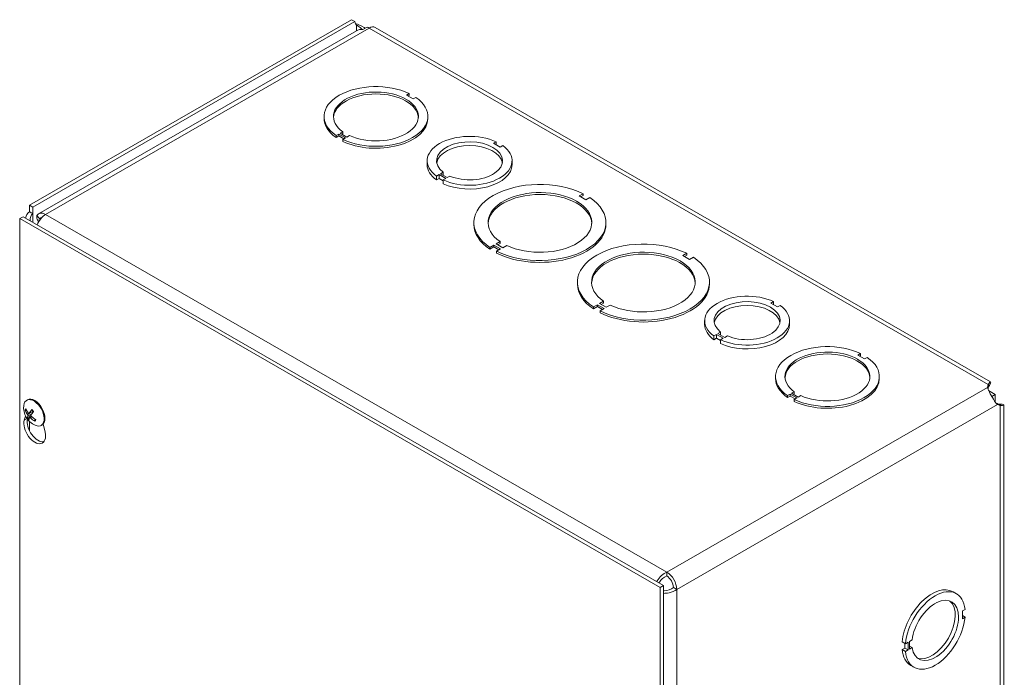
# Model space of a CAD drawing. Header units: inches. Extents: x 5 to 137, y 4 to 85.
# Tile 12 of 12: x 130.02 to 137.41, y 75.63 to 80.57. Entities that reach past the tile are written whole.
import ezdxf

# ---------------------------------------------------------------- set-up
doc = ezdxf.new("R2010")
doc.units = ezdxf.units.IN
doc.header["$LTSCALE"] = 8.5
doc.header["$MEASUREMENT"] = 0
doc.layers.add('Visible (ANSI)', color=7, linetype='Continuous', lineweight=5)
doc.layers.add('Visible Narrow (ANSI)', color=7, linetype='Continuous', lineweight=5)

msp = doc.modelspace()

# ---------------------------------------------------------------- linework, layer by layer
at = {"layer": 'Visible (ANSI)'}
for p, q in [((132.51399, 80.56585), (130.0964, 79.17365)), ((132.53883, 80.55154), (130.12124, 79.15935)), ((132.53883, 80.55154), (132.51399, 80.56585)), ((132.63008, 80.51045), (132.59897, 80.49254)), ((137.31081, 77.84661), (132.68986, 80.50764)), ((132.54928, 80.48337), (130.16373, 79.10963)), ((132.94548, 80.01187), (132.92545, 80.00033)), ((132.92545, 80.00033), (132.97553, 79.97149)), ((132.94548, 79.99751), (132.93792, 79.99315)), ((132.94548, 80.01187), (132.94548, 79.99751)), ((132.97553, 79.97149), (132.99557, 79.98303)), ((132.30662, 79.8251), (132.30662, 79.83946)), ((133.08579, 79.8251), (133.08579, 79.83946)), ((132.41687, 79.70743), (132.39684, 79.6959)), ((132.39684, 79.6959), (132.39684, 79.68153)), ((132.41687, 79.69307), (132.39684, 79.68153)), ((132.46696, 79.67859), (132.41687, 79.70743)), ((132.41687, 79.70743), (132.41687, 79.69307)), ((132.45449, 79.67141), (132.41687, 79.69307)), ((132.42714, 79.71335), (132.44718, 79.72489)), ((132.47723, 79.68451), (132.42714, 79.71335)), ((132.44718, 79.71052), (132.43961, 79.70617)), ((132.44718, 79.72489), (132.44718, 79.71052)), ((132.49726, 79.69604), (132.47723, 79.68451)), ((132.44693, 79.66705), (132.46696, 79.67859)), ((132.44693, 79.65269), (132.44693, 79.66705)), ((133.59836, 79.64997), (133.57832, 79.63844)), ((133.57832, 79.63844), (133.62841, 79.60959)), ((133.59836, 79.6269), (133.59836, 79.64997)), ((133.62841, 79.60959), (133.64845, 79.62113)), ((133.08067, 79.47783), (133.08067, 79.50655)), ((133.71817, 79.47783), (133.71817, 79.50655)), ((133.17039, 79.40354), (133.15036, 79.39201)), ((133.22057, 79.37465), (133.17039, 79.40354)), ((133.17039, 79.37482), (133.17039, 79.40354)), ((133.18081, 79.40954), (133.20085, 79.42108)), ((133.23099, 79.38065), (133.18081, 79.40954)), ((133.20085, 79.39801), (133.20085, 79.42108)), ((133.15036, 79.36328), (133.15036, 79.39201)), ((133.17039, 79.37482), (133.15036, 79.36328)), ((133.20053, 79.35746), (133.17039, 79.37482)), ((133.20053, 79.36311), (133.22057, 79.37465)), ((133.20053, 79.33439), (133.20053, 79.36311)), ((133.25102, 79.39219), (133.23099, 79.38065)), ((134.25198, 79.25979), (134.22233, 79.24271)), ((134.25198, 79.25979), (134.25198, 79.24543)), ((130.0964, 79.12445), (130.0964, 79.17365)), ((130.0964, 79.17365), (130.12124, 79.15935)), ((134.22233, 79.24271), (134.27242, 79.21387)), ((134.25198, 79.24543), (134.2348, 79.23553)), ((134.27242, 79.21387), (134.30207, 79.23095)), ((130.12124, 79.15935), (130.12124, 79.11015)), ((130.04651, 79.08713), (130.02167, 79.07282)), ((130.02167, 70.73384), (130.02167, 79.07282)), ((130.02167, 79.07282), (134.83, 76.30389)), ((130.04651, 79.08713), (134.85484, 76.3182)), ((130.15254, 79.0672), (130.16921, 79.0576)), ((130.16188, 79.04546), (130.15254, 79.0672)), ((133.4315, 79.02961), (133.4315, 79.04397)), ((134.42317, 79.02961), (134.42317, 79.04397)), ((133.59832, 78.88333), (133.62797, 78.9004)), ((133.64841, 78.85449), (133.59832, 78.88333)), ((133.62797, 78.88604), (133.61079, 78.87615)), ((133.62797, 78.9004), (133.62797, 78.88604)), ((133.58225, 78.87407), (133.5526, 78.857)), ((133.58225, 78.85971), (133.5526, 78.84264)), ((133.5526, 78.857), (133.5526, 78.84264)), ((133.63234, 78.84523), (133.58225, 78.87407)), ((133.58225, 78.87407), (133.58225, 78.85971)), ((133.61987, 78.83805), (133.58225, 78.85971)), ((133.60269, 78.82816), (133.63234, 78.84523)), ((133.60269, 78.81379), (133.60269, 78.82816)), ((133.67806, 78.87156), (133.64841, 78.85449)), ((135.02933, 78.81214), (134.99968, 78.79507)), ((135.02933, 78.81214), (135.02933, 78.79778)), ((134.99968, 78.79507), (135.04977, 78.76623)), ((135.02933, 78.79778), (135.01215, 78.78789)), ((135.04977, 78.76623), (135.07942, 78.7833)), ((134.20885, 78.58197), (134.20885, 78.59633)), ((135.20051, 78.58197), (135.20051, 78.59633)), ((134.37566, 78.43569), (134.40531, 78.45276)), ((134.42575, 78.40684), (134.37566, 78.43569)), ((134.40531, 78.4384), (134.38813, 78.42851)), ((134.40531, 78.45276), (134.40531, 78.4384)), ((135.68197, 78.4501), (135.66193, 78.43857)), ((135.66193, 78.43857), (135.71202, 78.40972)), ((135.68197, 78.42703), (135.68197, 78.4501)), ((134.35959, 78.42643), (134.32994, 78.40935)), ((134.35959, 78.41207), (134.32994, 78.39499)), ((134.32994, 78.40935), (134.32994, 78.39499)), ((134.35959, 78.42643), (134.35959, 78.41207)), ((134.40968, 78.39759), (134.35959, 78.42643)), ((134.39721, 78.39041), (134.35959, 78.41207)), ((134.38003, 78.38051), (134.40968, 78.39759)), ((134.38003, 78.36615), (134.38003, 78.38051)), ((134.4554, 78.42392), (134.42575, 78.40684)), ((135.71202, 78.40972), (135.73206, 78.42126)), ((135.16428, 78.27796), (135.16428, 78.30668)), ((135.80178, 78.27796), (135.80178, 78.30668)), ((135.26442, 78.20967), (135.28445, 78.22121)), ((135.28445, 78.19814), (135.28445, 78.22121)), ((135.254, 78.20367), (135.23396, 78.19214)), ((135.23396, 78.16341), (135.23396, 78.19214)), ((135.254, 78.17495), (135.23396, 78.16341)), ((135.30417, 78.17478), (135.254, 78.20367)), ((135.254, 78.17495), (135.254, 78.20367)), ((135.28414, 78.15759), (135.254, 78.17495)), ((135.31459, 78.18078), (135.26442, 78.20967)), ((135.28414, 78.16324), (135.30417, 78.17478)), ((135.28414, 78.13452), (135.28414, 78.16324)), ((135.33463, 78.19232), (135.31459, 78.18078)), ((136.33535, 78.05978), (136.31532, 78.04824)), ((136.31532, 78.04824), (136.3654, 78.0194)), ((136.33535, 78.04541), (136.32779, 78.04106)), ((136.33535, 78.05978), (136.33535, 78.04541)), ((136.3654, 78.0194), (136.38544, 78.03093)), ((135.69649, 77.873), (135.69649, 77.88737)), ((136.47566, 77.873), (136.47566, 77.88737)), ((135.81701, 77.76125), (135.83705, 77.77279)), ((135.83705, 77.77279), (135.83705, 77.75843)), ((137.28866, 77.80615), (137.29302, 77.82717)), ((137.29302, 77.79844), (137.29168, 77.79196)), ((137.29302, 77.80427), (137.29302, 77.82717)), ((137.29302, 77.79844), (137.29302, 77.80427)), ((137.34646, 77.75269), (137.29595, 77.78177)), ((130.07435, 77.70908), (130.08007, 77.71238)), ((135.80674, 77.75534), (135.78671, 77.7438)), ((135.78671, 77.7438), (135.78671, 77.72944)), ((135.80674, 77.74097), (135.78671, 77.72944)), ((135.80674, 77.75534), (135.80674, 77.74097)), ((135.85683, 77.72649), (135.80674, 77.75534)), ((135.84436, 77.71931), (135.80674, 77.74097)), ((135.8671, 77.73241), (135.81701, 77.76125)), ((135.83705, 77.75843), (135.82948, 77.75407)), ((135.8368, 77.71496), (135.85683, 77.72649)), ((135.8368, 77.7006), (135.8368, 77.71496)), ((135.88713, 77.74395), (135.8671, 77.73241)), ((137.3189, 77.73971), (137.32141, 77.73826)), ((137.32141, 77.73826), (137.34646, 77.75269)), ((137.32141, 77.73826), (137.32141, 77.73536)), ((137.34646, 77.6944), (137.34646, 77.75269)), ((130.06798, 77.63176), (130.07517, 77.63252)), ((130.09191, 77.6113), (130.123, 77.62501)), ((137.35294, 77.68594), (137.35918, 77.68386)), ((137.35918, 77.68386), (137.36422, 77.68096)), ((137.38402, 77.66956), (137.36359, 77.67637)), ((137.36422, 77.68096), (137.38402, 77.66956)), ((137.40987, 69.53647), (137.40987, 77.67507)), ((130.05622, 77.55902), (130.06552, 77.59087)), ((130.10587, 77.59508), (130.08158, 77.57905)), ((130.09635, 77.57856), (130.10925, 77.58795)), ((130.1379, 77.56656), (130.13332, 77.5578)), ((130.18294, 77.52051), (130.18866, 77.52381)), ((130.19869, 77.53226), (130.21251, 77.46902)), ((134.85484, 76.3182), (134.83, 76.30389)), ((134.83, 76.30389), (134.83, 67.96491)), ((134.85484, 76.3182), (134.85484, 67.97922)), ((137.0295, 76.27159), (137.05434, 76.25728)), ((137.11927, 76.13902), (137.09923, 76.12748)), ((137.09923, 76.12748), (137.09924, 76.06957)), ((137.09924, 76.09265), (137.11927, 76.08111)), ((137.09924, 76.06957), (137.11927, 76.08111)), ((136.64644, 75.89537), (136.67128, 75.88106)), ((136.64644, 75.83736), (136.66648, 75.84889)), ((136.66648, 75.84889), (136.66647, 75.88383)), ((136.66648, 75.84889), (136.69132, 75.83459)), ((136.69132, 75.8926), (136.67128, 75.88106)), ((136.69132, 75.83459), (136.69132, 75.8926)), ((136.70174, 75.8986), (136.72177, 75.91014)), ((136.70174, 75.84059), (136.70174, 75.8986)), ((136.70174, 75.86367), (136.72178, 75.85213)), ((136.72178, 75.85213), (136.70174, 75.84059)), ((136.64644, 75.83736), (136.67129, 75.82305)), ((136.67129, 75.82305), (136.69132, 75.83459)), ((136.71136, 75.71914), (136.73621, 75.70484))]:
    msp.add_line(p, q, dxfattribs=at)
msp.add_arc((130.19527, 77.65317), 0.14393, 173.29035, 246.581634, dxfattribs=at)
for centre, major_axis, ratio, start_param, end_param in [((132.5781, 80.57415), (-0.02771, -0.04812), 0.5780931, 5.4958534, 6.2855207), ((132.64582, 80.41668), (0.05288, -0.09183), 0.5780931, 2.3581282, 2.5697746), ((132.64582, 80.43116), (0.04404, 0.07648), 0.5780931, 0, 0.7834645), ((132.6962, 79.83946), (-0.38958, 0), 0.5758617, 4.0180788, 6.9776019), ((132.6962, 79.83946), (-0.31875, 0), 0.5758617, 0.8967924, 6.9572957), ((132.6962, 79.8251), (0.31875, 0), 0.5758617, 0.0391304, 3.1024622), ((132.6962, 79.83946), (0.38958, 0), 0.5758617, 4.0180788, 6.9776019), ((132.6962, 79.8251), (-0.38958, 0), 0.5758617, 0, 0.6944166), ((132.6962, 79.8251), (0.38958, 0), 0.5758617, 4.0180788, 6.2831853), ((133.39942, 79.50655), (-0.31875, 0), 0.5758617, 4.0383904, 6.9571039), ((133.39942, 79.50655), (-0.24792, 0), 0.5758617, 0.9290759, 6.925057), ((133.39942, 79.47783), (0.24792, 0), 0.5758617, 0.1007659, 3.0408268), ((133.39942, 79.50655), (0.31875, 0), 0.5758617, 4.0385875, 6.957301), ((133.39942, 79.47783), (-0.31875, 0), 0.5758617, 0, 0.6739186), ((133.39942, 79.47783), (0.31875, 0), 0.5758617, 4.0385875, 6.2831853), ((133.92733, 79.04397), (-0.49583, 0), 0.5758617, 3.9985295, 6.9971433), ((133.92733, 79.04397), (-0.38958, 0), 0.5758617, 0.8764822, 6.977598), ((133.92733, 79.02961), (0.38958, 0), 0.5758617, 0.0320131, 3.1095796), ((133.92733, 79.04397), (0.49583, 0), 0.5758617, 3.9985295, 6.9971433), ((130.17133, 79.0234), (-0.05014, 0.08672), 0.5769785, 6.2822185, 7.1693784), ((130.21661, 79.0178), (-0.05288, 0.09183), 0.5780931, 5.4997209, 6.5759312), ((130.21661, 79.0178), (0.05288, 0.09183), 0.5780931, 0.7834645, 1.8070421), ((130.21661, 79.0178), (-0.03535, 0.06138), 0.5780931, 6.0956129, 6.5759312), ((133.92733, 79.02961), (-0.49583, 0), 0.5758617, 0, 0.713958), ((133.92733, 79.02961), (0.49583, 0), 0.5758617, 3.9985295, 6.2831853), ((134.70468, 78.59633), (-0.49583, 0), 0.5758617, 3.9985295, 6.9971433), ((134.70468, 78.59633), (-0.38958, 0), 0.5758617, 0.8764822, 6.977598), ((134.70468, 78.58197), (0.38958, 0), 0.5758617, 0.0320131, 3.1095796), ((134.70468, 78.59633), (0.49583, 0), 0.5758617, 3.9985295, 6.9971433), ((134.70468, 78.58197), (-0.49583, 0), 0.5758617, 0, 0.713958), ((134.70468, 78.58197), (0.49583, 0), 0.5758617, 3.9985295, 6.2831853), ((135.48303, 78.30668), (-0.31875, 0), 0.5758617, 4.0383904, 6.9571039), ((135.48303, 78.30668), (-0.24792, 0), 0.5758617, 0.9290759, 6.925057), ((135.48303, 78.27796), (0.24792, 0), 0.5758617, 0.1007659, 3.0408268), ((135.48303, 78.30668), (0.31875, 0), 0.5758617, 4.0385875, 6.957301), ((135.48303, 78.27796), (-0.31875, 0), 0.5758617, 0, 0.6739186), ((135.48303, 78.27796), (0.31875, 0), 0.5758617, 4.0385875, 6.2831853), ((136.08607, 77.88737), (-0.38958, 0), 0.5758617, 4.0180788, 6.9776019), ((136.08607, 77.88737), (-0.31875, 0), 0.5758617, 0.8967924, 6.9572957), ((136.08607, 77.873), (0.31875, 0), 0.5758617, 0.0391304, 3.1024622), ((136.08607, 77.88737), (0.38958, 0), 0.5758617, 4.0180788, 6.9776019), ((136.08607, 77.873), (-0.38958, 0), 0.5758617, 0, 0.6944166), ((136.08607, 77.873), (0.38958, 0), 0.5758617, 4.0180788, 6.2831853), ((130.12864, 77.6148), (-0.05429, 0.09428), 0.5780931, 2.4809663, 6.9438116), ((130.13437, 77.61809), (-0.05429, 0.09428), 0.5780931, 3.1415927, 6.2831853), ((130.19586, 77.65458), (0.13288, -0.05525), 0.8090446, 3.778591, 4.063179), ((130.19427, 77.65167), (-0.11953, 0.08015), 0.7234415, 0.7885568, 1.0731447), ((130.19679, 77.65124), (-0.11304, -0.08907), 0.3422489, 5.2454488, 5.5300368), ((130.19348, 77.65499), (0.10254, 0.10098), 0.1985027, 2.0738261, 2.3584141), ((130.13437, 77.48791), (0.05741, -0.09969), 0.5780931, 3.6476503, 7.3517915), ((130.15921, 77.50222), (0.05741, -0.09969), 0.5780931, 3.720824, 6.0659331), ((130.19674, 77.65116), (-0.11603, -0.08513), 0.2992709, 5.7909211, 6.0755091), ((130.19344, 77.65491), (-0.09892, -0.10452), 0.2414806, 5.7421026, 6.0266905), ((130.19595, 77.65448), (0.12768, -0.06639), 0.8242098, 4.3828345, 4.6674225), ((130.19436, 77.65157), (-0.1251, 0.07113), 0.7082764, 1.2701945, 1.5547825), ((134.87988, 76.33239), (0.05288, -0.09183), 0.5780931, 0.7873319, 2.3581282), ((134.87988, 76.33239), (-0.03535, 0.06138), 0.5780931, 3.9289245, 5.4997209), ((136.87043, 75.99537), (0.15907, 0.27622), 0.5780931, 0, 2.2427812), ((136.89527, 75.98106), (0.15907, 0.27622), 0.5780931, 5.607253, 8.5259665), ((136.89527, 75.98106), (0.12372, 0.21484), 0.5780931, 2.4979385, 8.4939197), ((136.87043, 75.99537), (-0.12372, -0.21484), 0.5780931, 0.1001814, 3.0414112), ((136.89527, 75.98106), (-0.15907, -0.27622), 0.5780931, 5.6074502, 8.5261637), ((136.87043, 75.99537), (-0.15907, -0.27622), 0.5780931, 5.6074502, 6.2831853)]:
    msp.add_ellipse(centre, major_axis=major_axis, ratio=ratio, start_param=start_param, end_param=end_param, dxfattribs=at)
for points, knots in [([(132.54145, 80.53678), (132.56097, 80.53155), (132.58519, 80.52196), (132.60755, 80.50693), (132.61004, 80.50526), (132.6125, 80.50352), (132.61493, 80.50172)], [0.21336142, 0.21336142, 0.21336142, 0.21336142, 0.99285462, 0.99285462, 0.99285462, 1.0796319, 1.0796319, 1.0796319, 1.0796319]), ([(132.59387, 80.49288), (132.58356, 80.50264), (132.57293, 80.51074), (132.56371, 80.5171), (132.55907, 80.5203), (132.55479, 80.5231), (132.55105, 80.52558)], [1.66822219, 1.66822219, 1.66822219, 1.66822219, 2.25439416, 2.25439416, 2.25439416, 2.54871618, 2.54871618, 2.54871618, 2.54871618]), ([(130.17252, 79.07067), (130.16888, 79.07504), (130.16524, 79.07941), (130.15795, 79.08815), (130.1543, 79.09253), (130.15066, 79.0969)], [-0.15748, -0.15748, -0.15748, -0.15748, -0.07874, -0.07874, 0, 0, 0, 0]), ([(137.29302, 77.82717), (137.30259, 77.84545), (137.31183, 77.85081), (137.31203, 77.84369), (137.31218, 77.83804), (137.30642, 77.8248), (137.29433, 77.80945)], [0, 0, 0, 0, 0.9928546, 0.9928546, 0.9928546, 1.7806329, 1.7806329, 1.7806329, 1.7806329]), ([(137.36259, 77.67703), (137.35311, 77.68327), (137.34367, 77.69769), (137.33264, 77.71619), (137.32225, 77.7336), (137.31054, 77.75372), (137.30175, 77.77026), (137.29425, 77.78438), (137.28925, 77.79589), (137.28873, 77.80496)], [-1.8087287, -1.8087287, -1.8087287, -1.8087287, -1.1498883, -1.1498883, -1.1498883, -0.529602, -0.529602, -0.529602, 0, 0, 0, 0]), ([(137.30015, 77.8281), (137.30015, 77.8281), (137.29995, 77.82775), (137.29913, 77.82603), (137.29833, 77.8242), (137.2966, 77.81911), (137.29564, 77.81578), (137.29432, 77.80931), (137.29386, 77.80645), (137.29354, 77.8034)], [0.23897345, 0.23897345, 0.23897345, 0.23897345, 0.28730504, 0.28730504, 0.35876465, 0.35876465, 0.43022424, 0.43022424, 0.47802414, 0.47802414, 0.47802414, 0.47802414]), ([(130.06798, 77.63176), (130.06751, 77.63171), (130.06699, 77.63173), (130.06598, 77.63191), (130.06533, 77.63214), (130.06431, 77.63269), (130.06377, 77.63311), (130.06302, 77.63393), (130.06267, 77.63448), (130.06247, 77.63499), (130.06246, 77.63502), (130.06245, 77.63505)], [0.071294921, 0.071294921, 0.071294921, 0.071294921, 0.077560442, 0.077560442, 0.085300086, 0.085300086, 0.09312997, 0.09312997, 0.100965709, 0.100965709, 0.101461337, 0.101461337, 0.101461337, 0.101461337]), ([(130.11219, 77.63669), (130.11207, 77.6368), (130.112, 77.63696), (130.11198, 77.63736), (130.11207, 77.63772), (130.11241, 77.63839), (130.11271, 77.63884), (130.11305, 77.63925), (130.11307, 77.63927), (130.11309, 77.6393)], [0.079547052, 0.079547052, 0.079547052, 0.079547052, 0.085300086, 0.085300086, 0.09312997, 0.09312997, 0.100965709, 0.100965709, 0.101461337, 0.101461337, 0.101461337, 0.101461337]), ([(130.11219, 77.63669), (130.11312, 77.63587), (130.11405, 77.63501), (130.11589, 77.63323), (130.1168, 77.6323), (130.11858, 77.63037), (130.11946, 77.62937), (130.12119, 77.62732), (130.12204, 77.62626), (130.12359, 77.62424), (130.1243, 77.62327), (130.12499, 77.62229)], [6.08907871, 6.08907871, 6.08907871, 6.08907871, 6.16662987, 6.16662987, 6.24418102, 6.24418102, 6.32173218, 6.32173218, 6.39928334, 6.39928334, 6.46688086, 6.46688086, 6.46688086, 6.46688086]), ([(130.12259, 77.62483), (130.12271, 77.62474), (130.12283, 77.62465), (130.12337, 77.62421), (130.1238, 77.62382), (130.1242, 77.6234)], [0.2529400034, 0.2529400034, 0.2529400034, 0.2529400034, 0.2549328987, 0.2549328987, 0.2624801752, 0.2624801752, 0.2624801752, 0.2624801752]), ([(137.36356, 77.68189), (137.36787, 77.67996), (137.37201, 77.67851), (137.37902, 77.67651), (137.38201, 77.6759), (137.38643, 77.6752), (137.38792, 77.6751), (137.38878, 77.67507), (137.38889, 77.67507), (137.38889, 77.67507)], [0, 0, 0, 0, 0.0731315, 0.0731315, 0.14466666, 0.14466666, 0.21627091, 0.21627091, 0.24265616, 0.24265616, 0.24265616, 0.24265616]), ([(137.37017, 77.67917), (137.37513, 77.67992), (137.37977, 77.68038), (137.38397, 77.68057), (137.40464, 77.68151), (137.41399, 77.67629), (137.40799, 77.67265), (137.4045, 77.67052), (137.39606, 77.66902), (137.38402, 77.66956)], [0.7912402, 0.7912402, 0.7912402, 0.7912402, 0.9928546, 0.9928546, 0.9928546, 1.9857092, 1.9857092, 1.9857092, 2.5644889, 2.5644889, 2.5644889, 2.5644889]), ([(130.07795, 77.57502), (130.07795, 77.57503), (130.07795, 77.57505), (130.07796, 77.57528), (130.07808, 77.5756), (130.07846, 77.57623), (130.07878, 77.57665), (130.07947, 77.57738), (130.07994, 77.57782), (130.08074, 77.57847), (130.08118, 77.57879), (130.08158, 77.57905)], [0.022881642, 0.022881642, 0.022881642, 0.022881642, 0.02337727, 0.02337727, 0.03121301, 0.03121301, 0.039042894, 0.039042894, 0.046782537, 0.046782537, 0.053048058, 0.053048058, 0.053048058, 0.053048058]), ([(130.07992, 77.60235), (130.08043, 77.60164), (130.08094, 77.60079), (130.0818, 77.599), (130.08214, 77.59806), (130.08261, 77.59636), (130.08276, 77.59549), (130.08281, 77.59394), (130.08272, 77.59327), (130.08251, 77.59269), (130.08248, 77.59262), (130.08245, 77.59255)], [0, 0, 0, 0, 0.012558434, 0.012558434, 0.025116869, 0.025116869, 0.037659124, 0.037659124, 0.050201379, 0.050201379, 0.052067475, 0.052067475, 0.052067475, 0.052067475]), ([(130.09348, 77.61272), (130.09312, 77.61214), (130.09264, 77.61166), (130.09151, 77.61109), (130.09088, 77.61099), (130.08964, 77.61115), (130.08895, 77.61142), (130.08764, 77.61231), (130.08702, 77.61294), (130.08642, 77.61374), (130.08634, 77.61384), (130.08626, 77.61395)], [0, 0, 0, 0, 0.012558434, 0.012558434, 0.025116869, 0.025116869, 0.037659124, 0.037659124, 0.050201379, 0.050201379, 0.052067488, 0.052067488, 0.052067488, 0.052067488]), ([(130.09564, 77.57762), (130.09584, 77.5781), (130.09617, 77.5785), (130.09709, 77.57896), (130.09768, 77.57902), (130.0989, 77.57885), (130.09963, 77.57861), (130.10111, 77.57782), (130.10187, 77.57727), (130.10266, 77.57658), (130.10276, 77.57648), (130.10286, 77.57639)], [0, 0, 0, 0, 0.01255561, 0.01255561, 0.02511122, 0.02511122, 0.037656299, 0.037656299, 0.050201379, 0.050201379, 0.052067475, 0.052067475, 0.052067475, 0.052067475]), ([(130.1092, 77.58799), (130.10852, 77.5886), (130.10787, 77.58937), (130.10681, 77.59105), (130.10641, 77.59195), (130.10593, 77.59365), (130.10582, 77.59454), (130.10594, 77.59619), (130.10617, 77.59694), (130.10656, 77.59762), (130.10662, 77.59771), (130.10667, 77.59779)], [0, 0, 0, 0, 0.012558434, 0.012558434, 0.025116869, 0.025116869, 0.037659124, 0.037659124, 0.050201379, 0.050201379, 0.052067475, 0.052067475, 0.052067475, 0.052067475]), ([(130.13555, 77.55233), (130.13552, 77.55235), (130.13548, 77.55237), (130.13495, 77.55268), (130.13442, 77.55313), (130.13369, 77.55399), (130.13336, 77.55455), (130.13301, 77.55554), (130.13293, 77.55614), (130.13301, 77.55701), (130.13314, 77.55745), (130.13332, 77.5578)], [0.022881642, 0.022881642, 0.022881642, 0.022881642, 0.02337727, 0.02337727, 0.03121301, 0.03121301, 0.039042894, 0.039042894, 0.046782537, 0.046782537, 0.053048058, 0.053048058, 0.053048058, 0.053048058]), ([(130.13858, 77.56615), (130.13848, 77.56589), (130.13839, 77.56563), (130.13815, 77.56504), (130.13801, 77.5647), (130.13772, 77.56405), (130.13756, 77.56373), (130.13741, 77.56342)], [1.454168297, 1.454168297, 1.454168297, 1.454168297, 1.479616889, 1.479616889, 1.514304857, 1.514304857, 1.548992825, 1.548992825, 1.548992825, 1.548992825]), ([(134.87988, 76.41903), (134.85263, 76.40744), (134.82568, 76.38215), (134.80831, 76.35399), (134.80693, 76.35176), (134.80562, 76.34952), (134.80436, 76.34727)], [0, 0, 0, 0, 0.9484889, 0.9484889, 0.9484889, 1.0235777, 1.0235777, 1.0235777, 1.0235777]), ([(134.87988, 76.3903), (134.85843, 76.38249), (134.83731, 76.36338), (134.82464, 76.34307), (134.82348, 76.34121), (134.82238, 76.33934), (134.82136, 76.33748)], [0, 0, 0, 0, 1.0489751, 1.0489751, 1.0489751, 1.1450581, 1.1450581, 1.1450581, 1.1450581]), ([(134.92997, 76.30355), (134.91246, 76.28891), (134.88534, 76.28018), (134.86143, 76.27934), (134.8592, 76.27926), (134.857, 76.27925), (134.85484, 76.27929)], [0, 0, 0, 0, 1.0489751, 1.0489751, 1.0489751, 1.1467653, 1.1467653, 1.1467653, 1.1467653]), ([(134.8549, 76.25987), (134.86867, 76.25966), (134.88309, 76.261), (134.89709, 76.26407), (134.91878, 76.26883), (134.93927, 76.27759), (134.95481, 76.28925)], [0.5468085, 0.5468085, 0.5468085, 0.5468085, 0.9484889, 0.9484889, 0.9484889, 1.5707963, 1.5707963, 1.5707963, 1.5707963])]:
    msp.add_open_spline(points, degree=3, knots=knots, dxfattribs=at)
for points in [[(132.55105, 80.52558), (132.55084, 80.52571), (132.55065, 80.52585), (132.55045, 80.52599)], [(132.59897, 80.49254), (132.58082, 80.4947), (132.56395, 80.491), (132.54974, 80.48264)], [(130.0964, 79.12445), (130.07968, 79.11483), (130.06903, 79.09726), (130.06617, 79.0758)], [(130.0964, 79.12445), (130.10468, 79.11969), (130.11296, 79.11492), (130.12124, 79.11015)], [(130.15254, 79.0672), (130.14892, 79.0794), (130.14874, 79.08934), (130.15066, 79.0969)], [(130.17252, 79.07067), (130.17249, 79.06862), (130.17276, 79.06622), (130.17343, 79.06348)], [(137.28873, 77.80496), (137.28871, 77.80536), (137.28869, 77.80576), (137.28866, 77.80615)], [(137.29354, 77.8034), (137.29338, 77.80188), (137.2932, 77.80022), (137.29302, 77.79844)], [(137.35918, 77.68386), (137.36074, 77.68315), (137.36219, 77.6825), (137.36353, 77.6819)], [(137.36359, 77.67637), (137.36326, 77.67659), (137.36293, 77.67681), (137.36259, 77.67703)], [(134.87988, 76.41903), (134.87988, 76.40945), (134.87988, 76.39988), (134.87988, 76.3903)], [(134.92997, 76.30355), (134.93825, 76.29878), (134.94653, 76.29401), (134.95481, 76.28925)]]:
    msp.add_open_spline(points, degree=3, dxfattribs=at)
at = {"layer": 'Visible Narrow (ANSI)'}
for p, q in [((132.64582, 80.50332), (130.21661, 79.10443)), ((132.55045, 80.52599), (132.55045, 80.48403)), ((137.29302, 77.82717), (132.64582, 80.50332)), ((130.12124, 79.11015), (130.12124, 79.04409)), ((130.21661, 79.10443), (134.87988, 76.41903)), ((134.87988, 76.41903), (137.28866, 77.80615)), ((130.09348, 77.61272), (130.12239, 77.6258)), ((137.36359, 77.67637), (134.95481, 76.28925)), ((137.38402, 77.66956), (137.38402, 69.4689)), ((130.05622, 77.55902), (130.07708, 77.57103)), ((130.07992, 77.60235), (130.09978, 77.61477)), ((130.08245, 77.59255), (130.1125, 77.60607)), ((130.0964, 77.54857), (130.0964, 77.47863)), ((130.10286, 77.57639), (130.11437, 77.5835)), ((134.95481, 76.28925), (134.95481, 68.06562))]:
    msp.add_line(p, q, dxfattribs=at)
for centre, major_axis, start_param, end_param in [((130.10222, 77.59958), (-0.0291, 0.05053), 0.1579932, 0.5204459), ((130.10376, 77.60047), (-0.02608, 0.04529), 0.2709194, 0.5346235), ((130.10222, 77.59958), (-0.0291, 0.05053), 4.8703821, 5.2328349), ((130.10222, 77.59958), (0.0291, -0.05053), 4.8703821, 5.2328349), ((130.10376, 77.60047), (-0.02608, 0.04529), 1.7146119, 2.0394196), ((130.10376, 77.60047), (0.02608, -0.04529), 0.1438156, 0.361023), ((130.10222, 77.59958), (0.0291, -0.05053), 0.1579932, 0.5204459)]:
    msp.add_ellipse(centre, major_axis=major_axis, ratio=0.5780931, start_param=start_param, end_param=end_param, dxfattribs=at)

doc.saveas('drawing.dxf')
